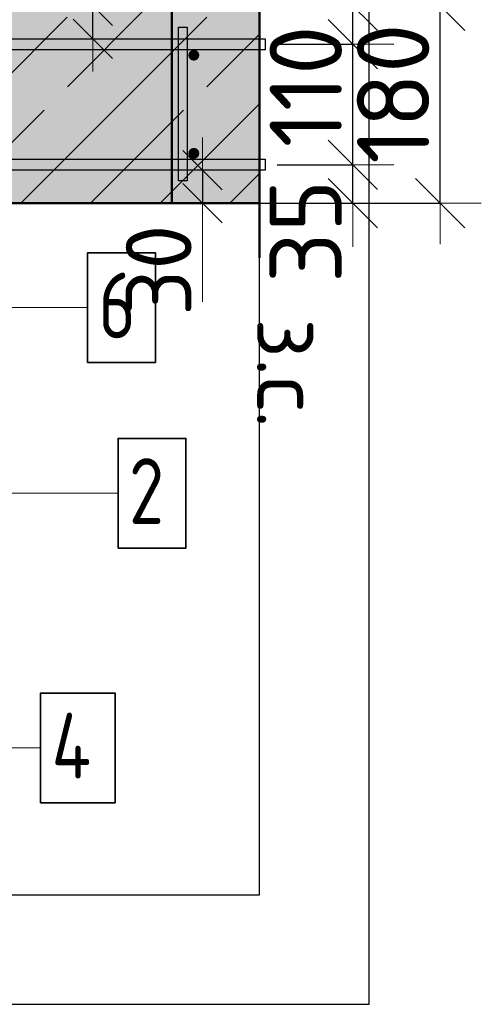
# Model space of a CAD drawing. Header units: millimetres. Extents: x 9402 to 69898, y -2829 to 22870.
# Tile 52 of 69: x 44392 to 44813, y 18165 to 19064. Entities that reach past the tile are written whole.
import ezdxf

# ---------------------------------------------------------------- set-up
doc = ezdxf.new("R2010")
doc.units = ezdxf.units.MM
doc.header["$PDMODE"] = 65
for name, pattern in [('______11', [150, 120, -15, 0, -15]), ('______5', [330, 240, -30, 30, -30]), ('________', [0])]:
    doc.linetypes.add(name, pattern=pattern)
for name, color, linetype, lineweight in [('Standard', 7, 'Continuous', 25), ('Арм.стержн. вертикальными 1', 22, 'Continuous', 35), ('Арм.стержн.горизонт. 1', 180, 'Continuous', 35), ('Размерная линия_ общее', 7, 'Continuous', 13), ('Размерная линия_ общее_1', 7, 'Continuous', 13)]:
    doc.layers.add(name, color=color, linetype=linetype, lineweight=lineweight)
doc.layers.add('Арм.стержн.Стяжки', color=7, linetype='Continuous', lineweight=35, true_color=0x501e0f)
doc.styles.add('ISOCPEUR', font='ISOCPEUR')
doc.dimstyles.new('DIMSTYLE_10', dxfattribs={"dimtxt": 60, "dimasz": 60, "dimexe": 0, "dimexo": 0.001, "dimgap": 30, "dimtad": 2, "dimdec": 0, "dimrnd": 5, "dimzin": 12, "dimdsep": 46, "dimtxsty": 'ISOCPEUR', "dimblk1": 'ALL_ML_STRICH', "dimblk2": 'ALL_ML_STRICH', "dimsah": 1, "dimcen": 0, "dimse1": 1, "dimse2": 1, "dimclrd": 7, "dimclre": 256, "dimclrt": 7, "dimadec": 0, "dimazin": 0, "dimtfac": 1, "dimtdec": 0, "dimtix": 1, "dimtmove": 2, "dimatfit": 3, "dimfxl": 0, "dimtvp": 1.2, "dimtzin": 0, "dimlwd": 0, "dimlwe": -3, "dimarcsym": 0})
doc.dimstyles.new('DIMSTYLE_4', dxfattribs={"dimtxt": 66, "dimasz": 75, "dimexe": 0, "dimexo": 0, "dimgap": 33, "dimtad": 2, "dimdec": 0, "dimrnd": 5, "dimzin": 12, "dimdsep": 46, "dimtxsty": 'ISOCPEUR', "dimblk1": 'ALL_ML_STRICH', "dimblk2": 'ALL_ML_STRICH', "dimsah": 1, "dimcen": 0, "dimclrd": 7, "dimclre": 256, "dimclrt": 7, "dimadec": 0, "dimazin": 0, "dimtfac": 1, "dimtdec": 0, "dimtix": 1, "dimtmove": 2, "dimatfit": 3, "dimfxl": 0, "dimtvp": 1.2, "dimtzin": 0, "dimlwd": 0, "dimlwe": -3, "dimarcsym": 0})

# ---------------------------------------------------------------- blocks, each defined once
blk = doc.blocks.new('ALL_ML_STRICH')
at = {"color": 0, "linetype": 'ByBlock', "lineweight": -2}
for p, q in [((0, -0.5), (0, 0.5)), ((-0.3, -0.3), (0.3, 0.3)), ((-1, 0), (0.5, 0))]:
    blk.add_line(p, q, dxfattribs=at)
blk = doc.blocks.new('*D153')
at = {"layer": 'DEFPOINTS', "color": 7, "linetype": 'Continuous', "lineweight": 13, "transparency": 33554687}
for p in [(44606.85, 18931.44), (44588.89, 18896.44), (44696.03, 18896.44)]:
    blk.add_point(p, dxfattribs=at)
at = {"layer": 'Размерная линия_ общее', "color": 253, "linetype": 'Continuous', "lineweight": -2, "true_color": 0xa0a0a0, "transparency": 33554687}
for p, q in [((44626.85, 18931.44), (44696.03, 18931.44)), ((44608.89, 18896.44), (44696.03, 18896.44))]:
    blk.add_line(p, q, dxfattribs=at)
at = {"layer": 'Размерная линия_ общее', "color": 7, "linetype": 'Continuous', "lineweight": -2, "transparency": 33554687}
blk.add_line((44696.03, 18896.44), (44696.03, 18931.44), dxfattribs=at)
at = {"layer": 'Размерная линия_ общее', "color": 7, "linetype": 'Continuous', "lineweight": 13, "transparency": 33554687, "xscale": 75, "yscale": 75, "zscale": 75}
for p, rotation in [((44696.03, 18896.44), 270), ((44696.03, 18931.44), 90)]:
    blk.add_blockref('ALL_ML_STRICH', p, dxfattribs=dict(at, rotation=rotation))
at = {"layer": 'Размерная линия_ общее', "color": 7, "linetype": 'Continuous', "lineweight": 13, "transparency": 33554687, "insert": (44652.95, 18870.74), "char_height": 66, "width": 132, "attachment_point": 5, "rotation": 90, "style": 'ISOCPEUR'}
blk.add_mtext('\\A1;{35}', dxfattribs=at)
blk = doc.blocks.new('*D154')
at = {"layer": 'DEFPOINTS', "color": 7, "linetype": 'Continuous', "lineweight": 13, "transparency": 33554687}
for p in [(44602.76, 19041.44), (44606.85, 18931.44), (44696.03, 18931.44)]:
    blk.add_point(p, dxfattribs=at)
at = {"layer": 'Размерная линия_ общее', "color": 253, "linetype": 'Continuous', "lineweight": -2, "true_color": 0xa0a0a0, "transparency": 33554687}
for p, q in [((44622.76, 19041.44), (44696.03, 19041.44)), ((44626.85, 18931.44), (44696.03, 18931.44))]:
    blk.add_line(p, q, dxfattribs=at)
at = {"layer": 'Размерная линия_ общее', "color": 7, "linetype": 'Continuous', "lineweight": -2, "transparency": 33554687}
blk.add_line((44696.03, 18931.44), (44696.03, 19041.44), dxfattribs=at)
at = {"layer": 'Размерная линия_ общее', "color": 7, "linetype": 'Continuous', "lineweight": 13, "transparency": 33554687, "xscale": 75, "yscale": 75, "zscale": 75}
for p, rotation in [((44696.03, 19041.44), 90), ((44696.03, 18931.44), 270)]:
    blk.add_blockref('ALL_ML_STRICH', p, dxfattribs=dict(at, rotation=rotation))
at = {"layer": 'Размерная линия_ общее', "color": 7, "linetype": 'Continuous', "lineweight": 13, "transparency": 33554687, "insert": (44653.03, 19002.94), "char_height": 66, "width": 198, "attachment_point": 5, "rotation": 90, "style": 'ISOCPEUR'}
blk.add_mtext('\\A1;{110}', dxfattribs=at)
blk = doc.blocks.new('*D155')
at = {"layer": 'DEFPOINTS', "color": 7, "linetype": 'Continuous', "lineweight": 13, "transparency": 33554687}
for p in [(44596.88, 19076.44), (44602.76, 19041.44), (44696.03, 19041.44)]:
    blk.add_point(p, dxfattribs=at)
at = {"layer": 'Размерная линия_ общее', "color": 253, "linetype": 'Continuous', "lineweight": -2, "true_color": 0xa0a0a0, "transparency": 33554687}
for p, q in [((44616.88, 19076.44), (44696.03, 19076.44)), ((44622.76, 19041.44), (44696.03, 19041.44))]:
    blk.add_line(p, q, dxfattribs=at)
at = {"layer": 'Размерная линия_ общее', "color": 7, "linetype": 'Continuous', "lineweight": -2, "transparency": 33554687}
blk.add_line((44696.03, 19041.44), (44696.03, 19076.44), dxfattribs=at)
at = {"layer": 'Размерная линия_ общее', "color": 7, "linetype": 'Continuous', "lineweight": 13, "transparency": 33554687, "xscale": 75, "yscale": 75, "zscale": 75}
for p, rotation in [((44696.03, 19041.44), 270), ((44696.03, 19076.44), 90)]:
    blk.add_blockref('ALL_ML_STRICH', p, dxfattribs=dict(at, rotation=rotation))
at = {"layer": 'Размерная линия_ общее', "color": 7, "linetype": 'Continuous', "lineweight": 13, "transparency": 33554687, "insert": (44653.04, 19138.82), "char_height": 66, "width": 132, "attachment_point": 5, "rotation": 90, "style": 'ISOCPEUR'}
blk.add_mtext('\\A1;{35}', dxfattribs=at)
blk = doc.blocks.new('*D156')
at = {"layer": 'DEFPOINTS', "color": 7, "linetype": 'Continuous', "lineweight": 13, "transparency": 33554687}
for p in [(44602.44, 19076.44), (44608.89, 18896.44), (44775.77, 18896.44)]:
    blk.add_point(p, dxfattribs=at)
at = {"layer": 'Размерная линия_ общее', "color": 253, "linetype": 'Continuous', "lineweight": -2, "true_color": 0xa0a0a0, "transparency": 33554687}
for p, q in [((44622.44, 19076.44), (44775.77, 19076.44)), ((44628.89, 18896.44), (44775.77, 18896.44))]:
    blk.add_line(p, q, dxfattribs=at)
at = {"layer": 'Размерная линия_ общее', "color": 7, "linetype": 'Continuous', "lineweight": -2, "transparency": 33554687}
blk.add_line((44775.77, 18896.44), (44775.77, 19076.44), dxfattribs=at)
at = {"layer": 'Размерная линия_ общее', "color": 7, "linetype": 'Continuous', "lineweight": 13, "transparency": 33554687, "xscale": 75, "yscale": 75, "zscale": 75}
for p, rotation in [((44775.77, 19076.44), 90), ((44775.77, 18896.44), 270)]:
    blk.add_blockref('ALL_ML_STRICH', p, dxfattribs=dict(at, rotation=rotation))
at = {"layer": 'Размерная линия_ общее', "color": 7, "linetype": 'Continuous', "lineweight": 13, "transparency": 33554687, "insert": (44732.77, 18996.34), "char_height": 66, "width": 198, "attachment_point": 5, "rotation": 90, "style": 'ISOCPEUR'}
blk.add_mtext('\\A1;{180}', dxfattribs=at)
blk = doc.blocks.new('*D157')
at = {"layer": 'DEFPOINTS', "color": 7, "linetype": 'Continuous', "lineweight": 13, "transparency": 33554687}
for p in [(44450.04, 19076.44), (44450.04, 19046.44), (44458.76, 19046.44)]:
    blk.add_point(p, dxfattribs=at)
at = {"layer": 'Размерная линия_ общее_1', "color": 7, "linetype": 'Continuous', "lineweight": -2, "transparency": 33554687}
blk.add_line((44458.76, 19046.44), (44458.76, 19076.44), dxfattribs=at)
at = {"layer": 'Размерная линия_ общее_1', "color": 7, "linetype": 'Continuous', "lineweight": 13, "transparency": 33554687, "xscale": 60, "yscale": 60, "zscale": 60}
for p, rotation in [((44458.76, 19046.44), 270), ((44458.76, 19076.44), 90)]:
    blk.add_blockref('ALL_ML_STRICH', p, dxfattribs=dict(at, rotation=rotation))
at = {"layer": 'Размерная линия_ общее_1', "color": 7, "linetype": 'Continuous', "lineweight": 13, "transparency": 33554687, "insert": (44448.5, 19076.53), "char_height": 60, "width": 3, "attachment_point": 1, "rotation": 90, "line_spacing_factor": 0.60241, "style": 'ISOCPEUR'}
blk.add_mtext('з.с.', dxfattribs=at)
at = {"layer": 'Размерная линия_ общее_1', "color": 7, "linetype": 'Continuous', "lineweight": 13, "transparency": 33554687, "insert": (44418.76, 19139.25), "char_height": 60, "width": 120, "attachment_point": 5, "rotation": 90, "style": 'ISOCPEUR'}
blk.add_mtext('\\A1;{30}', dxfattribs=at)
blk = doc.blocks.new('*D232')
at = {"layer": 'DEFPOINTS', "color": 7, "linetype": 'Continuous', "lineweight": 13, "transparency": 33554687}
for p in [(44550.04, 18926.44), (44558.76, 18926.44), (44550.04, 18896.44)]:
    blk.add_point(p, dxfattribs=at)
at = {"layer": 'Размерная линия_ общее_1', "color": 7, "linetype": 'Continuous', "lineweight": -2, "transparency": 33554687}
blk.add_line((44558.76, 18926.44), (44558.76, 18896.44), dxfattribs=at)
at = {"layer": 'Размерная линия_ общее_1', "color": 7, "linetype": 'Continuous', "lineweight": 13, "transparency": 33554687, "xscale": 60, "yscale": 60, "zscale": 60}
for p, rotation in [((44558.76, 18926.44), 90), ((44558.76, 18896.44), 270)]:
    blk.add_blockref('ALL_ML_STRICH', p, dxfattribs=dict(at, rotation=rotation))
at = {"layer": 'Размерная линия_ общее_1', "color": 7, "linetype": 'Continuous', "lineweight": 13, "transparency": 33554687, "insert": (44518.76, 18835.23), "char_height": 60, "width": 120, "attachment_point": 5, "rotation": 90, "style": 'ISOCPEUR'}
blk.add_mtext('\\A1;{30}', dxfattribs=at)
at = {"layer": 'Размерная линия_ общее_1', "color": 7, "linetype": 'Continuous', "lineweight": 13, "transparency": 33554687, "insert": (44668.5, 18791.34), "char_height": 60, "width": 3, "attachment_point": 1, "rotation": 270, "line_spacing_factor": 0.60241, "style": 'ISOCPEUR'}
blk.add_mtext('з.с.', dxfattribs=at)

msp = doc.modelspace()

# ---------------------------------------------------------------- hatches: boundary and pattern name
at = {"layer": 'Standard', "linetype": 'Continuous', "lineweight": -3, "transparency": 33554687}
msp.add_hatch(color=7, dxfattribs=at).paths.add_polyline_path([(43870.88, 19076.44), (43870.88, 18896.44), (44610.92, 18896.44), (44610.92, 19076.44)])
at = {"layer": 'Арм.стержн. вертикальными 1', "linetype": 'Continuous', "lineweight": 50, "transparency": 33554687}
for points in [[(44555.88, 19031.44), (44555.5, 19033.35), (44554.41, 19034.97), (44552.79, 19036.06), (44550.88, 19036.44), (44548.96, 19036.06), (44547.34, 19034.97), (44546.26, 19033.35), (44545.88, 19031.44), (44546.26, 19029.52), (44547.34, 19027.9), (44548.96, 19026.82), (44550.88, 19026.44), (44552.79, 19026.82), (44554.41, 19027.9), (44555.5, 19029.52)], [(44555.88, 18941.9), (44555.5, 18943.82), (44554.41, 18945.44), (44552.79, 18946.52), (44550.88, 18946.9), (44548.96, 18946.52), (44547.34, 18945.44), (44546.26, 18943.82), (44545.88, 18941.9), (44546.26, 18939.99), (44547.34, 18938.37), (44548.96, 18937.29), (44550.88, 18936.9), (44552.79, 18937.29), (44554.41, 18938.37), (44555.5, 18939.99)]]:
    msp.add_hatch(color=4, dxfattribs=at).paths.add_polyline_path(points)

# ---------------------------------------------------------------- linework, layer by layer
at = {"layer": 'Standard', "color": 7, "linetype": 'Continuous', "lineweight": 50, "transparency": 33554687}
for p, q in [((44610.92, 19126.44), (44610.92, 18846.44)), ((44050.88, 18896.44), (44610.92, 18896.44))]:
    msp.add_line(p, q, dxfattribs=at)
at = {"layer": 'Standard', "color": 52, "linetype": 'Continuous', "lineweight": -3, "transparency": 33554687}
for p, q in [((44610.92, 18265.31), (44610.92, 19123.35)), ((44610.92, 18265.31), (44610.92, 19123.35)), ((43699.99, 18265.31), (44610.92, 18265.31)), ((43699.99, 18265.31), (44610.92, 18265.31))]:
    msp.add_line(p, q, dxfattribs=at)
at = {"layer": 'Standard', "color": 7, "linetype": '______5', "lineweight": -3, "transparency": 33554687}
for p, q in [((44265.66, 18896.44), (44445.66, 19076.44)), ((44392.94, 18896.44), (44572.94, 19076.44)), ((44520.22, 18896.44), (44610.92, 18987.14))]:
    msp.add_line(p, q, dxfattribs=at)
at = {"layer": 'Standard', "color": 7, "linetype": '______11', "lineweight": -3, "transparency": 33554687}
for p, q in [((44329.3, 18896.44), (44509.3, 19076.44)), ((44456.58, 18896.44), (44610.92, 19050.78)), ((44583.86, 18896.44), (44610.92, 18923.5))]:
    msp.add_line(p, q, dxfattribs=at)
at = {"layer": 'Standard', "color": 7, "linetype": '________', "lineweight": 50, "transparency": 33554687}
msp.add_line((44530.88, 18896.44), (44530.88, 19076.44), dxfattribs=at)
at = {"layer": 'Standard', "color": 7, "linetype": 'Continuous', "lineweight": 13, "transparency": 33554687}
msp.add_line((44558.76, 18896.44), (44558.76, 18806.44), dxfattribs=at)
at = {"layer": 'Standard', "color": 7, "linetype": 'Continuous', "lineweight": 25, "transparency": 33554687}
msp.add_lwpolyline([(43599.99, 18165.31), (44710.92, 18165.31), (44710.92, 19223.35), (43599.99, 19223.35), (43599.99, 18165.31)], dxfattribs=at)
at = {"layer": 'Арм.стержн. вертикальными 1', "color": 7, "linetype": 'Continuous', "lineweight": 13, "transparency": 33554687}
msp.add_line((44073.68, 18631.67), (44481.68, 18631.67), dxfattribs=at)
at = {"layer": 'Арм.стержн. вертикальными 1', "color": 7, "linetype": 'Continuous', "lineweight": 35, "transparency": 33554687}
msp.add_lwpolyline([(44481.68, 18581.67), (44543.68, 18581.67), (44543.68, 18681.67), (44481.68, 18681.67), (44481.68, 18581.67)], dxfattribs=at)
at = {"layer": 'Арм.стержн.горизонт. 1', "color": 52, "linetype": 'Continuous', "lineweight": 50, "transparency": 33554687}
msp.add_line((43920.88, 18896.44), (44610.92, 18896.44), dxfattribs=at)
at = {"layer": 'Арм.стержн.горизонт. 1', "color": 7, "linetype": 'Continuous', "lineweight": 13, "transparency": 33554687}
msp.add_line((44123, 18399.28), (44411, 18399.28), dxfattribs=at)
at = {"layer": 'Арм.стержн.горизонт. 1', "color": 4, "linetype": 'Continuous', "lineweight": 25, "transparency": 33554687}
for points in [[(44615.92, 19036.43), (43950.88, 19036.43), (43950.88, 19046.43), (44615.92, 19046.43), (44615.92, 19036.43)], [(44615.92, 19036.43), (43950.88, 19036.43), (43950.88, 19046.43), (44615.92, 19046.43), (44615.92, 19036.43)], [(44615.92, 19036.43), (43950.88, 19036.43), (43950.88, 19046.43), (44615.92, 19046.43), (44615.92, 19036.43)], [(44615.92, 19036.43), (43950.88, 19036.43), (43950.88, 19046.43), (44615.92, 19046.43), (44615.92, 19036.43)], [(44615.92, 19036.43), (43950.88, 19036.43), (43950.88, 19046.43), (44615.92, 19046.43), (44615.92, 19036.43)], [(44615.92, 19036.43), (43950.88, 19036.43), (43950.88, 19046.43), (44615.92, 19046.43), (44615.92, 19036.43)], [(44615.92, 19036.43), (43950.88, 19036.43), (43950.88, 19046.43), (44615.92, 19046.43), (44615.92, 19036.43)], [(44615.92, 19036.43), (43950.88, 19036.43), (43950.88, 19046.43), (44615.92, 19046.43), (44615.92, 19036.43)], [(44615.92, 19036.43), (43950.88, 19036.43), (43950.88, 19046.43), (44615.92, 19046.43), (44615.92, 19036.43)], [(44615.92, 19036.43), (43950.88, 19036.43), (43950.88, 19046.43), (44615.92, 19046.43), (44615.92, 19036.43)], [(44615.92, 19036.43), (43950.88, 19036.43), (43950.88, 19046.43), (44615.92, 19046.43), (44615.92, 19036.43)], [(44615.92, 19036.43), (43950.88, 19036.43), (43950.88, 19046.43), (44615.92, 19046.43), (44615.92, 19036.43)], [(44615.92, 19036.43), (43950.88, 19036.43), (43950.88, 19046.43), (44615.92, 19046.43), (44615.92, 19036.43)], [(44615.92, 18926.44), (43950.88, 18926.44), (43950.88, 18936.44), (44615.92, 18936.44), (44615.92, 18926.44)], [(44615.92, 18926.44), (43950.88, 18926.44), (43950.88, 18936.44), (44615.92, 18936.44), (44615.92, 18926.44)], [(44615.92, 18926.44), (43950.88, 18926.44), (43950.88, 18936.44), (44615.92, 18936.44), (44615.92, 18926.44)], [(44615.92, 18926.44), (43950.88, 18926.44), (43950.88, 18936.44), (44615.92, 18936.44), (44615.92, 18926.44)], [(44615.92, 18926.44), (43950.88, 18926.44), (43950.88, 18936.44), (44615.92, 18936.44), (44615.92, 18926.44)], [(44615.92, 18926.44), (43950.88, 18926.44), (43950.88, 18936.44), (44615.92, 18936.44), (44615.92, 18926.44)], [(44615.92, 18926.44), (43950.88, 18926.44), (43950.88, 18936.44), (44615.92, 18936.44), (44615.92, 18926.44)], [(44615.92, 18926.44), (43950.88, 18926.44), (43950.88, 18936.44), (44615.92, 18936.44), (44615.92, 18926.44)], [(44615.92, 18926.44), (43950.88, 18926.44), (43950.88, 18936.44), (44615.92, 18936.44), (44615.92, 18926.44)], [(44615.92, 18926.44), (43950.88, 18926.44), (43950.88, 18936.44), (44615.92, 18936.44), (44615.92, 18926.44)], [(44615.92, 18926.44), (43950.88, 18926.44), (43950.88, 18936.44), (44615.92, 18936.44), (44615.92, 18926.44)], [(44615.92, 18926.44), (43950.88, 18926.44), (43950.88, 18936.44), (44615.92, 18936.44), (44615.92, 18926.44)], [(44615.92, 18926.44), (43950.88, 18926.44), (43950.88, 18936.44), (44615.92, 18936.44), (44615.92, 18926.44)]]:
    msp.add_lwpolyline(points, dxfattribs=at)
at = {"layer": 'Арм.стержн.горизонт. 1', "color": 7, "linetype": 'Continuous', "lineweight": 35, "transparency": 33554687}
msp.add_lwpolyline([(44411, 18349.28), (44479, 18349.28), (44479, 18449.28), (44411, 18449.28), (44411, 18349.28)], dxfattribs=at)
at = {"layer": 'Арм.стержн.Стяжки', "color": 7, "linetype": 'Continuous', "lineweight": 13, "transparency": 33554687}
msp.add_line((44089.85, 18801.14), (44453.85, 18801.14), dxfattribs=at)
at = {"layer": 'Арм.стержн.Стяжки', "color": 40, "linetype": 'Continuous', "lineweight": 25, "transparency": 33554687}
msp.add_lwpolyline([(44536.87, 18916.9), (44536.87, 19056.9), (44544.87, 19056.9), (44544.87, 18916.9), (44536.87, 18916.9)], dxfattribs=at)
msp.add_lwpolyline([(44536.87, 18916.9), (44536.87, 19056.9), (44544.87, 19056.9), (44544.87, 18916.9), (44536.87, 18916.9)], dxfattribs=at)
msp.add_lwpolyline([(44536.87, 18916.9), (44536.87, 19056.9), (44544.87, 19056.9), (44544.87, 18916.9), (44536.87, 18916.9)], dxfattribs=at)
msp.add_lwpolyline([(44536.87, 18916.9), (44536.87, 19056.9), (44544.87, 19056.9), (44544.87, 18916.9), (44536.87, 18916.9)], dxfattribs=at)
msp.add_lwpolyline([(44536.87, 18916.9), (44536.87, 19056.9), (44544.87, 19056.9), (44544.87, 18916.9), (44536.87, 18916.9)], dxfattribs=at)
msp.add_lwpolyline([(44536.87, 18916.9), (44536.87, 19056.9), (44544.87, 19056.9), (44544.87, 18916.9), (44536.87, 18916.9)], dxfattribs=at)
at = {"layer": 'Арм.стержн.Стяжки', "color": 7, "linetype": 'Continuous', "lineweight": 35, "transparency": 33554687}
msp.add_lwpolyline([(44453.85, 18751.14), (44515.85, 18751.14), (44515.85, 18851.14), (44453.85, 18851.14), (44453.85, 18751.14)], dxfattribs=at)

# ---------------------------------------------------------------- texts
at = {"layer": 'Арм.стержн. вертикальными 1', "color": 7, "linetype": 'Continuous', "lineweight": 25, "transparency": 33554687, "char_height": 60, "attachment_point": 7, "style": 'ISOCPEUR'}
for s, insert, width in [('\\W0.94;ø10 L=4130mm ', (43899.68, 18663.67), 579.9527), ('\\W0.78;2', (44491.68, 18603.67), 65.2814)]:
    msp.add_mtext(s, dxfattribs=dict(at, insert=insert, width=width))
at = {"layer": 'Арм.стержн.горизонт. 1', "color": 7, "linetype": 'Continuous', "lineweight": 25, "transparency": 33554687, "insert": (44421, 18371.28), "char_height": 60, "width": 71.9666, "attachment_point": 7, "style": 'ISOCPEUR'}
msp.add_mtext('\\W0.80;4', dxfattribs=at)
at = {"layer": 'Арм.стержн.Стяжки', "color": 7, "linetype": 'Continuous', "lineweight": 25, "transparency": 33554687, "char_height": 60, "attachment_point": 7, "style": 'ISOCPEUR'}
for s, insert, width in [('\\W0.98;ø8 L=270mm ', (43937.85, 18833.14), 515.0529), ('\\W0.78;6', (44463.85, 18773.14), 65.2814)]:
    msp.add_mtext(s, dxfattribs=dict(at, insert=insert, width=width))

# ---------------------------------------------------------------- dimensions: what is measured, and where the dimension line sits
at = {"layer": 'Размерная линия_ общее', "color": 7, "linetype": 'Continuous', "lineweight": 13, "transparency": 33554687}
for base, p1, p2, picture, middle in [((44696.03, 19076.44), (44622.76, 19041.44), (44616.88, 19076.44), '*D155', (44653.04, 19138.82)), ((44775.77, 19076.44), (44628.89, 18896.44), (44622.44, 19076.44), '*D156', (44732.77, 18996.34)), ((44696.03, 19041.44), (44626.85, 18931.44), (44622.76, 19041.44), '*D154', (44653.03, 19002.94)), ((44696.03, 18931.44), (44608.89, 18896.44), (44626.85, 18931.44), '*D153', (44652.95, 18870.74))]:
    dim = msp.add_linear_dim(base=base, p1=p1, p2=p2, angle=90, dimstyle='DIMSTYLE_4', override={"dimpost": '<>', "dimclrd": 7, "dimclre": 253, "dimclrt": 7, "dimlwd": 0, "dimlwe": 65533}, dxfattribs=at)
    dim.commit()
    dim.dimension.update_dxf_attribs({"geometry": picture, "text_midpoint": middle, "dimtype": 160})
at = {"layer": 'Размерная линия_ общее_1', "color": 7, "linetype": 'Continuous', "lineweight": 13, "transparency": 33554687}
for base, p1, p2, angle, picture, middle in [((44458.76, 19076.44), (44450.04, 19046.44), (44450.04, 19076.44), 90, '*D157', (44418.76, 19139.25)), ((44558.76, 18896.44), (44550.04, 18926.44), (44550.04, 18896.44), 270, '*D232', (44518.76, 18835.23))]:
    dim = msp.add_linear_dim(base=base, p1=p1, p2=p2, angle=angle, text='<>\\Xз.с.', dimstyle='DIMSTYLE_10', override={"dimpost": '<>', "dimclrd": 7, "dimclre": 253, "dimclrt": 7, "dimlwd": 0, "dimlwe": 65533}, dxfattribs=at)
    dim.commit()
    dim.dimension.update_dxf_attribs({"geometry": picture, "text_midpoint": middle, "dimtype": 160})

doc.saveas('drawing.dxf')
